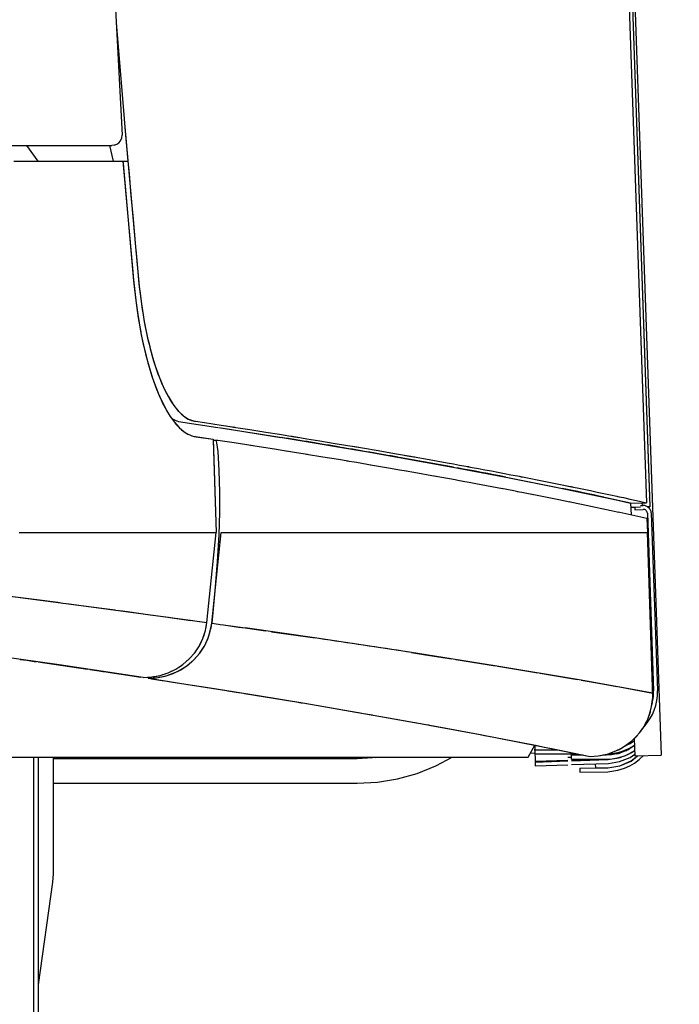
# Model space of a CAD drawing. Header units: millimetres. Extents: x 96940 to 101272, y 432237 to 434659.
# Tile 78 of 256: x 97680.096 to 97680.54, y 432611.072 to 432611.734. Entities that reach past the tile are written whole.
import ezdxf

# ---------------------------------------------------------------- set-up
doc = ezdxf.new("R2010")
doc.units = ezdxf.units.MM
doc.layers.add('citadis', color=7, linetype='Continuous')
doc.layers.add('R_BN_T_N_Halte_Bemating', color=1, linetype='Continuous')
doc.styles.get("Standard").update_dxf_attribs({"font": 'romans.shx'})
doc.dimstyles.new('RET 1-500', dxfattribs={"dimtxt": 1, "dimasz": 1, "dimexe": 0.3, "dimexo": 0, "dimgap": 0.3, "dimtad": 1, "dimdec": 3, "dimzin": 1, "dimtxsty": 'Standard', "dimcen": 0, "dimclrd": 1, "dimclre": 1, "dimclrt": 7, "dimaunit": 2, "dimadec": 4, "dimazin": 0, "dimtfac": 1, "dimtdec": 3, "dimtofl": 0, "dimtmove": 0, "dimatfit": 0, "dimfxl": 1, "dimarcsym": 0})

# ---------------------------------------------------------------- blocks, each defined once
blk = doc.blocks.new('*D49')
at = {"layer": 'Defpoints', "color": 0, "transparency": 16777216}
for p in [(97679.27689, 432611.10218), (97680.56689, 432611.05669), (97680.56689, 432609.99322)]:
    blk.add_point(p, dxfattribs=at)
at = {"layer": 'R_BN_T_N_Halte_Bemating', "color": 1, "lineweight": -2, "transparency": 16777216}
for p, q in [((97679.27689, 432611.10218), (97679.27689, 432609.99322)), ((97680.56689, 432611.05669), (97680.56689, 432609.99322)), ((97679.47689, 432609.99322), (97680.36689, 432609.99322))]:
    blk.add_line(p, q, dxfattribs=at)
at = {"layer": 'R_BN_T_N_Halte_Bemating', "color": 1, "transparency": 16777216}
for points in [[(97679.47689, 432610.02655), (97679.47689, 432609.95988), (97679.27689, 432609.99322)], [(97680.36689, 432610.02655), (97680.36689, 432609.95988), (97680.56689, 432609.99322)]]:
    blk.add_solid(points, dxfattribs=at)
at = {"layer": 'R_BN_T_N_Halte_Bemating', "color": 7, "transparency": 16777216, "insert": (97679.92189, 432610.16226), "char_height": 0.2, "attachment_point": 5}
blk.add_mtext('1,29', dxfattribs=at)

msp = doc.modelspace()

# ---------------------------------------------------------------- linework, layer by layer
at = {"layer": 'citadis', "color": 7}
for p, q in [((97680.43499, 432613.83384), (97680.51975, 432611.40652)), ((97680.48927, 432612.21631), (97680.51746, 432611.40912)), ((97680.49261, 432612.18559), (97680.5196, 432611.41277)), ((97680.16022, 432611.74516), (97680.16509, 432611.65622)), ((97680.50977, 432611.74499), (97680.52742, 432611.23956)), ((97680.16095, 432611.73191), (97680.16641, 432611.66724)), ((97680.16095, 432611.7318), (97680.1664, 432611.6672)), ((97680.1664, 432611.6672), (97680.16668, 432611.66413)), ((97680.16665, 432611.66443), (97680.16692, 432611.66123)), ((97680.16668, 432611.66412), (97680.17405, 432611.58116)), ((97680.16692, 432611.66123), (97680.16889, 432611.63875)), ((97680.16399, 432611.65227), (97680.16487, 432611.65433)), ((97680.16487, 432611.65433), (97680.16509, 432611.65622)), ((97679.27689, 432611.64917), (97680.15813, 432611.64917)), ((97680.10063, 432611.64917), (97680.1083, 432611.63876)), ((97680.10063, 432611.64917), (97680.1083, 432611.63876)), ((97680.15647, 432611.64917), (97680.15903, 432611.63875)), ((97680.15959, 432611.64938), (97680.15813, 432611.64917)), ((97680.15959, 432611.64938), (97680.16142, 432611.64999)), ((97680.16142, 432611.64999), (97680.16289, 432611.65099)), ((97680.16289, 432611.65099), (97680.16399, 432611.65227)), ((97680.09219, 432611.63876), (97680.09889, 432611.63876)), ((97680.09889, 432611.63876), (97680.14541, 432611.63875)), ((97680.10827, 432611.63876), (97680.1303, 432611.63875)), ((97680.1303, 432611.63875), (97680.13935, 432611.63875)), ((97680.14541, 432611.63875), (97680.16546, 432611.63875)), ((97680.16546, 432611.63875), (97680.16889, 432611.63875)), ((97680.16546, 432611.63875), (97680.17194, 432611.56673)), ((97680.16546, 432611.63875), (97680.16559, 432611.63723)), ((97680.1656, 432611.63715), (97680.17273, 432611.55821)), ((97680.16889, 432611.63875), (97680.16965, 432611.63011)), ((97680.16965, 432611.63011), (97680.17096, 432611.61536)), ((97680.17096, 432611.61536), (97680.17214, 432611.60215)), ((97680.17214, 432611.60215), (97680.17405, 432611.58118)), ((97680.17354, 432611.58673), (97680.17355, 432611.58673)), ((97680.17354, 432611.58673), (97680.17355, 432611.58673)), ((97680.17405, 432611.58116), (97680.17649, 432611.55472)), ((97680.17422, 432611.57928), (97680.17488, 432611.57199)), ((97680.17194, 432611.56673), (97680.17266, 432611.55886)), ((97680.17488, 432611.57199), (97680.17608, 432611.559)), ((97680.17266, 432611.55886), (97680.17343, 432611.55101)), ((97680.17273, 432611.55819), (97680.17417, 432611.54509)), ((97680.17608, 432611.559), (97680.17654, 432611.55424)), ((97680.17621, 432611.5576), (97680.17623, 432611.5576)), ((97680.17649, 432611.55472), (97680.17652, 432611.55446)), ((97680.17652, 432611.55446), (97680.17652, 432611.5544)), ((97680.17652, 432611.5544), (97680.17795, 432611.54273)), ((97680.17654, 432611.55424), (97680.17703, 432611.54987)), ((97680.17343, 432611.55101), (97680.17435, 432611.54329)), ((97680.17703, 432611.54987), (97680.17748, 432611.54623)), ((97680.17417, 432611.54509), (97680.17549, 432611.53562)), ((97680.17435, 432611.54329), (97680.17579, 432611.53331)), ((97680.17748, 432611.54623), (97680.17796, 432611.54263)), ((97680.17795, 432611.54273), (97680.17795, 432611.54271)), ((97680.17795, 432611.54271), (97680.17987, 432611.53081)), ((97680.17796, 432611.54263), (97680.17848, 432611.53908)), ((97680.17549, 432611.53562), (97680.17766, 432611.52304)), ((97680.17848, 432611.53908), (97680.17904, 432611.53557)), ((97680.17904, 432611.53557), (97680.17963, 432611.53211)), ((97680.17579, 432611.53331), (97680.17748, 432611.52368)), ((97680.17963, 432611.53211), (97680.18026, 432611.52871)), ((97680.17987, 432611.53081), (97680.17991, 432611.53058)), ((97680.17991, 432611.53058), (97680.18238, 432611.51864)), ((97680.18026, 432611.52871), (97680.18092, 432611.52536)), ((97680.17748, 432611.52368), (97680.17761, 432611.52307)), ((97680.17762, 432611.52302), (97680.17941, 432611.51447)), ((97680.17766, 432611.52304), (97680.17867, 432611.51802)), ((97680.18092, 432611.52536), (97680.18161, 432611.52208)), ((97680.18161, 432611.52208), (97680.18233, 432611.51886)), ((97680.17867, 432611.51802), (97680.18073, 432611.50912)), ((97680.17941, 432611.51447), (97680.17949, 432611.51416)), ((97680.1795, 432611.51412), (97680.18227, 432611.50313)), ((97680.18233, 432611.51886), (97680.18308, 432611.51571)), ((97680.18238, 432611.51864), (97680.18241, 432611.51853)), ((97680.18241, 432611.51853), (97680.18477, 432611.50925)), ((97680.18308, 432611.51571), (97680.18386, 432611.51263)), ((97680.18073, 432611.50912), (97680.18312, 432611.50031)), ((97680.18386, 432611.51263), (97680.18466, 432611.50963)), ((97680.18466, 432611.50963), (97680.18549, 432611.5067)), ((97680.18477, 432611.50925), (97680.18481, 432611.5091)), ((97680.18481, 432611.5091), (97680.18719, 432611.50122)), ((97680.18227, 432611.50313), (97680.18287, 432611.50118)), ((97680.18291, 432611.50102), (97680.18545, 432611.49274)), ((97680.18549, 432611.5067), (97680.18635, 432611.50385)), ((97680.18635, 432611.50385), (97680.18724, 432611.50108)), ((97680.18719, 432611.50122), (97680.18985, 432611.49375)), ((97680.18724, 432611.50108), (97680.18814, 432611.4984)), ((97680.18312, 432611.50031), (97680.18502, 432611.49416)), ((97680.18502, 432611.49415), (97680.18714, 432611.48798)), ((97680.18814, 432611.4984), (97680.18907, 432611.49581)), ((97680.18907, 432611.49581), (97680.18985, 432611.49376)), ((97680.18545, 432611.49274), (97680.18609, 432611.49103)), ((97680.18613, 432611.49093), (97680.18892, 432611.48341)), ((97680.18714, 432611.48798), (97680.18815, 432611.48548)), ((97680.18985, 432611.49375), (97680.18989, 432611.49366)), ((97680.18988, 432611.49367), (97680.19002, 432611.4933)), ((97680.18989, 432611.49366), (97680.19314, 432611.48602)), ((97680.19002, 432611.4933), (97680.19099, 432611.49088)), ((97680.19099, 432611.49088), (97680.19198, 432611.48856)), ((97680.19198, 432611.48856), (97680.19299, 432611.48634)), ((97680.18815, 432611.48548), (97680.19035, 432611.48005)), ((97680.18892, 432611.48341), (97680.18956, 432611.48201)), ((97680.18959, 432611.48194), (97680.19263, 432611.47523)), ((97680.19299, 432611.48634), (97680.19311, 432611.48609)), ((97680.19314, 432611.48603), (97680.19401, 432611.48422)), ((97680.19314, 432611.48602), (97680.19586, 432611.48071)), ((97680.19401, 432611.48422), (97680.19504, 432611.4822)), ((97680.19504, 432611.4822), (97680.19609, 432611.48027)), ((97680.19586, 432611.48071), (97680.19931, 432611.47512)), ((97680.19035, 432611.48005), (97680.19181, 432611.47703)), ((97680.19182, 432611.47703), (97680.19488, 432611.47114)), ((97680.19263, 432611.47523), (97680.193, 432611.47457)), ((97680.19302, 432611.47454), (97680.19635, 432611.46859)), ((97680.19609, 432611.48027), (97680.19715, 432611.47845)), ((97680.19715, 432611.47845), (97680.19823, 432611.47673)), ((97680.19823, 432611.47673), (97680.19931, 432611.47511)), ((97680.19931, 432611.47512), (97680.20278, 432611.47073)), ((97680.19931, 432611.47511), (97680.20041, 432611.4736)), ((97680.19488, 432611.47114), (97680.19735, 432611.46706)), ((97680.19644, 432611.46843), (97680.19653, 432611.46827)), ((97680.19653, 432611.46827), (97680.19673, 432611.46799)), ((97680.19692, 432611.46773), (97680.20058, 432611.46259)), ((97680.20041, 432611.4736), (97680.20152, 432611.4722)), ((97680.20152, 432611.4722), (97680.20263, 432611.47089)), ((97680.20263, 432611.47089), (97680.20278, 432611.47073)), ((97680.20278, 432611.47073), (97680.20282, 432611.47068)), ((97680.20282, 432611.47069), (97680.20375, 432611.4697)), ((97680.20282, 432611.47068), (97680.2029, 432611.47061)), ((97680.2029, 432611.47061), (97680.20616, 432611.46752)), ((97680.20375, 432611.4697), (97680.20488, 432611.46862)), ((97680.20488, 432611.46862), (97680.20601, 432611.46764)), ((97680.20601, 432611.46764), (97680.20613, 432611.46755)), ((97680.20616, 432611.46753), (97680.20714, 432611.46678)), ((97680.20616, 432611.46752), (97680.20953, 432611.46533)), ((97680.19735, 432611.46706), (97680.20015, 432611.46326)), ((97680.19838, 432611.46567), (97680.20059, 432611.46454)), ((97680.20015, 432611.46326), (97680.20342, 432611.45956)), ((97680.20058, 432611.46259), (97680.20112, 432611.46202)), ((97680.20059, 432611.46454), (97680.20292, 432611.4638)), ((97680.20116, 432611.46198), (97680.20415, 432611.45885)), ((97680.20292, 432611.4638), (97680.22933, 432611.45972)), ((97680.20714, 432611.46678), (97680.20828, 432611.46603)), ((97680.20828, 432611.46603), (97680.20942, 432611.46538)), ((97680.20942, 432611.46538), (97680.20951, 432611.46534)), ((97680.20953, 432611.46533), (97680.20957, 432611.46531)), ((97680.20953, 432611.46533), (97680.21056, 432611.46485)), ((97680.20957, 432611.46531), (97680.21362, 432611.46399)), ((97680.21056, 432611.46485), (97680.2117, 432611.46443)), ((97680.2117, 432611.46443), (97680.21284, 432611.46413)), ((97680.21284, 432611.46413), (97680.21354, 432611.46401)), ((97680.21362, 432611.46399), (97680.2143, 432611.46388)), ((97680.21364, 432611.46399), (97680.21439, 432611.46387)), ((97680.21439, 432611.46387), (97680.22033, 432611.46297)), ((97680.22033, 432611.46297), (97680.23152, 432611.46126)), ((97680.23152, 432611.46126), (97680.2392, 432611.46008)), ((97680.20342, 432611.45956), (97680.20674, 432611.45678)), ((97680.20425, 432611.45875), (97680.20472, 432611.45825)), ((97680.20472, 432611.45825), (97680.20483, 432611.45817)), ((97680.20486, 432611.45815), (97680.20869, 432611.45544)), ((97680.20674, 432611.45678), (97680.2085, 432611.45565)), ((97680.2085, 432611.45565), (97680.21176, 432611.45415)), ((97680.20872, 432611.45542), (97680.20893, 432611.45527)), ((97680.20893, 432611.45527), (97680.20982, 432611.45494)), ((97680.20994, 432611.4549), (97680.21314, 432611.45371)), ((97680.22981, 432611.45964), (97680.27265, 432611.45285)), ((97680.2315, 432611.45938), (97680.27172, 432611.45301)), ((97680.2349, 432611.46073), (97680.2399, 432611.45997)), ((97680.23941, 432611.46004), (97680.24009, 432611.45994)), ((97680.2399, 432611.45997), (97680.24097, 432611.4598)), ((97680.24018, 432611.45992), (97680.24149, 432611.45972)), ((97680.24147, 432611.45972), (97680.2429, 432611.45949)), ((97680.24149, 432611.45972), (97680.25095, 432611.45825)), ((97680.25095, 432611.45825), (97680.26154, 432611.45658)), ((97680.26154, 432611.45658), (97680.27088, 432611.4551)), ((97680.27088, 432611.4551), (97680.28083, 432611.4535)), ((97680.21176, 432611.45415), (97680.21267, 432611.45389)), ((97680.21268, 432611.45388), (97680.22612, 432611.45172)), ((97680.21314, 432611.45371), (97680.21801, 432611.45296)), ((97680.21801, 432611.45296), (97680.22286, 432611.45222)), ((97680.22286, 432611.45222), (97680.22612, 432611.45172)), ((97680.22612, 432611.45172), (97680.22623, 432611.45148)), ((97680.22612, 432611.45172), (97680.22831, 432611.38902)), ((97680.22614, 432611.45117), (97680.22936, 432611.45123)), ((97680.22614, 432611.45117), (97680.22831, 432611.38902)), ((97680.22623, 432611.45148), (97680.22704, 432611.45122)), ((97680.22704, 432611.45122), (97680.22775, 432611.4512)), ((97680.22775, 432611.4512), (97680.22795, 432611.45108)), ((97680.22795, 432611.45108), (97680.22852, 432611.44927)), ((97680.22852, 432611.44927), (97680.22923, 432611.44345)), ((97680.22936, 432611.45123), (97680.22937, 432611.45123)), ((97680.22936, 432611.45123), (97680.24026, 432611.44955)), ((97680.24026, 432611.44955), (97680.25306, 432611.44753)), ((97680.25138, 432611.44779), (97680.26751, 432611.44528)), ((97680.27265, 432611.45285), (97680.33145, 432611.44301)), ((97680.27844, 432611.45388), (97680.27928, 432611.45375)), ((97680.27928, 432611.45375), (97680.28183, 432611.45334)), ((97680.28088, 432611.45349), (97680.28103, 432611.45347)), ((97680.28103, 432611.45347), (97680.28119, 432611.45344)), ((97680.28129, 432611.45343), (97680.28195, 432611.45332)), ((97680.28183, 432611.45334), (97680.28365, 432611.45304)), ((97680.28199, 432611.45331), (97680.28919, 432611.45215)), ((97680.28919, 432611.45215), (97680.29783, 432611.45074)), ((97680.29783, 432611.45074), (97680.30694, 432611.44923)), ((97680.30694, 432611.44923), (97680.31654, 432611.44763)), ((97680.31654, 432611.44763), (97680.32147, 432611.4468)), ((97680.22923, 432611.44345), (97680.23002, 432611.43069)), ((97680.26751, 432611.44528), (97680.27629, 432611.44386)), ((97680.27554, 432611.44397), (97680.28219, 432611.44292)), ((97680.28219, 432611.44292), (97680.2897, 432611.44168)), ((97680.28885, 432611.44183), (97680.2999, 432611.44004)), ((97680.31151, 432611.44644), (97680.31151, 432611.44645)), ((97680.31268, 432611.44625), (97680.31268, 432611.44625)), ((97680.3197, 432611.44709), (97680.32214, 432611.44669)), ((97680.32152, 432611.44679), (97680.32279, 432611.44658)), ((97680.32214, 432611.44669), (97680.3238, 432611.44641)), ((97680.32284, 432611.44657), (97680.32661, 432611.44594)), ((97680.32661, 432611.44594), (97680.33714, 432611.44414)), ((97680.33145, 432611.44301), (97680.38733, 432611.43306)), ((97680.33714, 432611.44414), (97680.34813, 432611.44224)), ((97680.34813, 432611.44224), (97680.35891, 432611.44036)), ((97680.35344, 432611.44131), (97680.35551, 432611.44095)), ((97680.35551, 432611.44095), (97680.36082, 432611.44002)), ((97680.2999, 432611.44004), (97680.31039, 432611.4383)), ((97680.31039, 432611.4383), (97680.31696, 432611.43719)), ((97680.31613, 432611.43732), (97680.3225, 432611.43627)), ((97680.3225, 432611.43627), (97680.33324, 432611.43442)), ((97680.33203, 432611.43463), (97680.34543, 432611.43236)), ((97680.3505, 432611.43972), (97680.3505, 432611.43972)), ((97680.38768, 432611.433), (97680.35121, 432611.43959)), ((97680.35895, 432611.44035), (97680.35955, 432611.44024)), ((97680.35955, 432611.44024), (97680.3599, 432611.44018)), ((97680.35997, 432611.44017), (97680.36123, 432611.43995)), ((97680.36082, 432611.44002), (97680.3617, 432611.43986)), ((97680.36128, 432611.43994), (97680.37138, 432611.43814)), ((97680.37138, 432611.43814), (97680.38357, 432611.43595)), ((97680.38357, 432611.43595), (97680.38771, 432611.43519)), ((97680.38771, 432611.43519), (97680.39189, 432611.43443)), ((97680.39189, 432611.43443), (97680.3961, 432611.43365)), ((97680.23002, 432611.43069), (97680.23055, 432611.41612)), ((97680.34543, 432611.43236), (97680.35147, 432611.43131)), ((97680.35147, 432611.43131), (97680.35628, 432611.43045)), ((97680.35604, 432611.43049), (97680.36118, 432611.4296)), ((97680.36118, 432611.4296), (97680.37559, 432611.427)), ((97680.38733, 432611.43306), (97680.42541, 432611.42583)), ((97680.3961, 432611.43365), (97680.39775, 432611.43335)), ((97680.39705, 432611.43348), (97680.39787, 432611.43333)), ((97680.39776, 432611.43335), (97680.39798, 432611.43331)), ((97680.39787, 432611.43333), (97680.39843, 432611.43322)), ((97680.39799, 432611.4333), (97680.40034, 432611.43287)), ((97680.40034, 432611.43287), (97680.40462, 432611.43207)), ((97680.40462, 432611.43207), (97680.40892, 432611.43127)), ((97680.40892, 432611.43127), (97680.41325, 432611.43045)), ((97680.41325, 432611.43045), (97680.4176, 432611.42963)), ((97680.4176, 432611.42963), (97680.42197, 432611.42879)), ((97680.42197, 432611.42879), (97680.42637, 432611.42795)), ((97680.42637, 432611.42795), (97680.43078, 432611.4271)), ((97680.37472, 432611.42716), (97680.3888, 432611.42464)), ((97680.3888, 432611.42464), (97680.39075, 432611.42429)), ((97680.39075, 432611.42429), (97680.39435, 432611.42361)), ((97680.39395, 432611.42368), (97680.39823, 432611.42291)), ((97680.39823, 432611.42291), (97680.40277, 432611.42207)), ((97680.40277, 432611.42207), (97680.42064, 432611.41867)), ((97680.42509, 432611.42589), (97680.45686, 432611.41954)), ((97680.42541, 432611.42583), (97680.45886, 432611.41913)), ((97680.43078, 432611.4271), (97680.43314, 432611.42664)), ((97680.43192, 432611.42687), (97680.43328, 432611.42662)), ((97680.43321, 432611.42663), (97680.43335, 432611.4266)), ((97680.43328, 432611.42662), (97680.43422, 432611.42643)), ((97680.43342, 432611.42659), (97680.43521, 432611.42624)), ((97680.43521, 432611.42624), (97680.43966, 432611.42537)), ((97680.43966, 432611.42537), (97680.44411, 432611.42449)), ((97680.44411, 432611.42449), (97680.44858, 432611.42361)), ((97680.44858, 432611.42361), (97680.45305, 432611.42272)), ((97680.45305, 432611.42272), (97680.45752, 432611.42182)), ((97680.45752, 432611.42182), (97680.462, 432611.42091)), ((97680.23055, 432611.41612), (97680.23052, 432611.40271)), ((97680.41995, 432611.4188), (97680.42824, 432611.41724)), ((97680.42824, 432611.41724), (97680.43104, 432611.41669)), ((97680.43067, 432611.41676), (97680.43364, 432611.4162)), ((97680.43364, 432611.4162), (97680.44162, 432611.41461)), ((97680.44063, 432611.4148), (97680.45623, 432611.41173)), ((97680.45886, 432611.41913), (97680.49816, 432611.41077)), ((97680.462, 432611.42091), (97680.46478, 432611.42035)), ((97680.46437, 432611.42043), (97680.46494, 432611.42032)), ((97680.46478, 432611.42035), (97680.46494, 432611.42032)), ((97680.46494, 432611.42032), (97680.46705, 432611.41988)), ((97680.46623, 432611.42005), (97680.46648, 432611.42)), ((97680.46648, 432611.42), (97680.46664, 432611.41997)), ((97680.46682, 432611.41993), (97680.46709, 432611.41988)), ((97680.46705, 432611.41988), (97680.468, 432611.41969)), ((97680.46713, 432611.41987), (97680.47095, 432611.41908)), ((97680.47095, 432611.41908), (97680.47542, 432611.41816)), ((97680.47542, 432611.41816), (97680.47988, 432611.41723)), ((97680.47988, 432611.41723), (97680.48434, 432611.4163)), ((97680.48434, 432611.4163), (97680.48878, 432611.41536)), ((97680.48878, 432611.41536), (97680.4932, 432611.41442)), ((97680.45623, 432611.41173), (97680.46391, 432611.41018)), ((97680.46391, 432611.41018), (97680.46572, 432611.4098)), ((97680.46555, 432611.40984), (97680.46742, 432611.40947)), ((97680.46742, 432611.40947), (97680.47817, 432611.40721)), ((97680.48859, 432611.41287), (97680.48859, 432611.41287)), ((97680.50683, 432611.40887), (97680.48927, 432611.41273)), ((97680.4932, 432611.41442), (97680.49761, 432611.41347)), ((97680.49761, 432611.41347), (97680.49904, 432611.41316)), ((97680.49807, 432611.41337), (97680.49918, 432611.41313)), ((97680.49816, 432611.41077), (97680.50683, 432611.40887)), ((97680.49908, 432611.41316), (97680.49936, 432611.41309)), ((97680.49918, 432611.41313), (97680.50045, 432611.41285)), ((97680.49943, 432611.41308), (97680.502, 432611.41252)), ((97680.50162, 432611.41009), (97680.50706, 432611.40887)), ((97680.502, 432611.41252), (97680.50636, 432611.41157)), ((97680.50403, 432611.40949), (97680.50403, 432611.40948)), ((97680.50636, 432611.41157), (97680.5107, 432611.41062)), ((97680.50683, 432611.40887), (97680.50706, 432611.40887)), ((97680.50683, 432611.40887), (97680.5071, 432611.40106)), ((97680.50706, 432611.40887), (97680.51746, 432611.40912)), ((97680.50706, 432611.40887), (97680.51746, 432611.40912)), ((97680.5107, 432611.41062), (97680.51746, 432611.40912)), ((97680.51446, 432611.40905), (97680.51452, 432611.4072)), ((97680.51742, 432611.40913), (97680.51746, 432611.40912)), ((97680.51954, 432611.41254), (97680.5196, 432611.41277)), ((97680.23052, 432611.40271), (97680.22998, 432611.3872)), ((97680.47691, 432611.40747), (97680.49378, 432611.40396)), ((97680.49378, 432611.40396), (97680.49778, 432611.4031)), ((97680.49778, 432611.4031), (97680.49888, 432611.40286)), ((97680.49853, 432611.40293), (97680.49954, 432611.40272)), ((97680.49954, 432611.40272), (97680.51783, 432611.3987)), ((97680.50693, 432611.40607), (97680.51351, 432611.4063)), ((97680.50693, 432611.40602), (97680.50728, 432611.40603)), ((97680.50728, 432611.40603), (97680.50832, 432611.40606)), ((97680.50831, 432611.40612), (97680.50832, 432611.40606)), ((97680.50832, 432611.40606), (97680.50961, 432611.40611)), ((97680.50961, 432611.40617), (97680.50967, 432611.40441)), ((97680.50967, 432611.40441), (97680.51538, 432611.40463)), ((97680.51349, 432611.40716), (97680.51529, 432611.40723)), ((97680.51351, 432611.4063), (97680.51352, 432611.4063)), ((97680.51805, 432611.40646), (97680.51871, 432611.40648)), ((97680.51808, 432611.40212), (97680.52225, 432611.28267)), ((97680.51811, 432611.40641), (97680.51976, 432611.40646)), ((97680.51871, 432611.40648), (97680.51975, 432611.40652)), ((97680.51975, 432611.40652), (97680.51976, 432611.40646)), ((97680.52068, 432611.40221), (97680.52485, 432611.28276)), ((97680.5178, 432611.39871), (97680.51783, 432611.3987)), ((97680.51783, 432611.3987), (97680.51816, 432611.38902)), ((97680.09581, 432611.38902), (97680.10853, 432611.38902)), ((97680.10853, 432611.38902), (97680.11199, 432611.38902)), ((97680.11199, 432611.38902), (97680.12799, 432611.38902)), ((97680.12799, 432611.38902), (97680.1438, 432611.38902)), ((97680.1438, 432611.38902), (97680.15943, 432611.38902)), ((97680.1438, 432611.38902), (97680.15943, 432611.38902)), ((97680.15943, 432611.38902), (97680.17487, 432611.38902)), ((97680.17487, 432611.38902), (97680.19012, 432611.38902)), ((97680.19012, 432611.38902), (97680.19461, 432611.38902)), ((97680.19012, 432611.38902), (97680.20519, 432611.38902)), ((97680.19906, 432611.38902), (97680.20519, 432611.38902)), ((97680.20519, 432611.38902), (97680.22007, 432611.38902)), ((97680.22007, 432611.38902), (97680.22831, 432611.38902)), ((97680.22007, 432611.38902), (97680.22831, 432611.38902)), ((97680.22197, 432611.32858), (97680.22831, 432611.38902)), ((97680.22197, 432611.32858), (97680.22831, 432611.38902)), ((97680.22521, 432611.32813), (97680.23153, 432611.38902)), ((97680.23153, 432611.38902), (97680.24238, 432611.38902)), ((97680.23153, 432611.38902), (97680.23476, 432611.38902)), ((97680.23476, 432611.38902), (97680.24926, 432611.38902)), ((97680.24238, 432611.38902), (97680.24926, 432611.38902)), ((97680.24926, 432611.38902), (97680.25381, 432611.38902)), ((97680.25381, 432611.38902), (97680.26358, 432611.38902)), ((97680.26358, 432611.38902), (97680.27771, 432611.38902)), ((97680.27771, 432611.38902), (97680.28407, 432611.38902)), ((97680.27771, 432611.38902), (97680.29164, 432611.38902)), ((97680.28407, 432611.38902), (97680.29164, 432611.38902)), ((97680.29164, 432611.38902), (97680.30539, 432611.38902)), ((97680.30539, 432611.38902), (97680.31895, 432611.38902)), ((97680.31895, 432611.38902), (97680.32415, 432611.38902)), ((97680.31895, 432611.38902), (97680.33233, 432611.38902)), ((97680.32415, 432611.38902), (97680.33233, 432611.38902)), ((97680.33233, 432611.38902), (97680.34551, 432611.38902)), ((97680.34551, 432611.38902), (97680.3585, 432611.38902)), ((97680.3585, 432611.38902), (97680.3626, 432611.38902)), ((97680.3585, 432611.38902), (97680.3713, 432611.38902)), ((97680.3626, 432611.38902), (97680.3713, 432611.38902)), ((97680.3713, 432611.38902), (97680.38391, 432611.38902)), ((97680.38391, 432611.38902), (97680.39634, 432611.38902)), ((97680.39634, 432611.38902), (97680.39942, 432611.38902)), ((97680.39634, 432611.38902), (97680.40857, 432611.38902)), ((97680.39942, 432611.38902), (97680.40857, 432611.38902)), ((97680.40857, 432611.38902), (97680.42061, 432611.38902)), ((97680.42061, 432611.38902), (97680.43097, 432611.38902)), ((97680.42061, 432611.38902), (97680.43246, 432611.38902)), ((97680.43097, 432611.38902), (97680.43459, 432611.38902)), ((97680.43246, 432611.38902), (97680.44412, 432611.38902)), ((97680.43459, 432611.38902), (97680.44412, 432611.38902)), ((97680.44412, 432611.38902), (97680.45558, 432611.38902)), ((97680.45558, 432611.38902), (97680.46686, 432611.38902)), ((97680.46686, 432611.38902), (97680.46813, 432611.38902)), ((97680.46686, 432611.38902), (97680.47794, 432611.38902)), ((97680.46813, 432611.38902), (97680.47794, 432611.38902)), ((97680.47794, 432611.38902), (97680.48884, 432611.38902)), ((97680.48884, 432611.38902), (97680.49954, 432611.38902)), ((97680.49954, 432611.38902), (97680.50002, 432611.38902)), ((97680.49954, 432611.38902), (97680.51005, 432611.38902)), ((97680.50002, 432611.38902), (97680.51005, 432611.38902)), ((97680.51005, 432611.38902), (97680.51816, 432611.38902)), ((97680.51816, 432611.38902), (97680.52178, 432611.28122)), ((97680.5186, 432611.37595), (97680.51817, 432611.38902)), ((97680.22998, 432611.3872), (97680.22891, 432611.3696)), ((97680.52166, 432611.27821), (97680.5186, 432611.37595)), ((97680.22891, 432611.3696), (97680.22732, 432611.34991)), ((97680.22732, 432611.34991), (97680.22521, 432611.32813)), ((97680.08458, 432611.34697), (97680.14416, 432611.33918)), ((97680.08981, 432611.34638), (97680.10588, 432611.34427)), ((97680.10588, 432611.34427), (97680.12178, 432611.34217)), ((97680.12178, 432611.34217), (97680.12524, 432611.34171)), ((97680.12779, 432611.34137), (97680.13753, 432611.34008)), ((97680.13753, 432611.34008), (97680.15311, 432611.33799)), ((97680.14416, 432611.33918), (97680.21079, 432611.33013)), ((97680.15311, 432611.33799), (97680.16037, 432611.33702)), ((97680.16335, 432611.33661), (97680.16854, 432611.33591)), ((97680.16854, 432611.33591), (97680.1838, 432611.33384)), ((97680.1838, 432611.33384), (97680.19625, 432611.33214)), ((97680.19715, 432611.33201), (97680.21117, 432611.33007)), ((97680.21079, 432611.33013), (97680.22197, 432611.32858)), ((97680.21106, 432611.33009), (97680.21106, 432611.33009)), ((97680.21117, 432611.33008), (97680.21385, 432611.32971)), ((97680.21385, 432611.32971), (97680.22197, 432611.32858)), ((97680.22102, 432611.32315), (97680.22197, 432611.32858)), ((97680.22151, 432611.32543), (97680.22197, 432611.32858)), ((97680.21932, 432611.3179), (97680.22102, 432611.32315)), ((97680.22124, 432611.32441), (97680.22151, 432611.32543)), ((97680.22257, 432611.31744), (97680.22426, 432611.3227)), ((97680.22355, 432611.32048), (97680.22448, 432611.32395)), ((97680.22426, 432611.3227), (97680.22521, 432611.32813)), ((97680.22449, 432611.32397), (97680.22476, 432611.32498)), ((97680.22476, 432611.32498), (97680.22521, 432611.32813)), ((97680.22521, 432611.32813), (97680.22986, 432611.32748)), ((97680.22521, 432611.32813), (97680.22986, 432611.32748)), ((97680.22986, 432611.32748), (97680.2308, 432611.32734)), ((97680.2308, 432611.32734), (97680.23319, 432611.32701)), ((97680.23319, 432611.32701), (97680.24767, 432611.32497)), ((97680.23319, 432611.32701), (97680.24326, 432611.32559)), ((97680.24326, 432611.32559), (97680.24767, 432611.32497)), ((97680.29589, 432611.31802), (97680.24767, 432611.32497)), ((97680.24767, 432611.32497), (97680.2613, 432611.32303)), ((97680.26544, 432611.32243), (97680.29467, 432611.3182)), ((97680.21691, 432611.31292), (97680.21932, 432611.3179)), ((97680.21957, 432611.31868), (97680.21987, 432611.31935)), ((97680.21987, 432611.31935), (97680.2203, 432611.32093)), ((97680.22016, 432611.31246), (97680.22257, 432611.31744)), ((97680.22122, 432611.31465), (97680.22282, 432611.31822)), ((97680.2219, 432611.31617), (97680.22195, 432611.31616)), ((97680.22283, 432611.31824), (97680.22312, 432611.31889)), ((97680.22312, 432611.31889), (97680.22353, 432611.32043)), ((97680.35818, 432611.30865), (97680.29589, 432611.31802)), ((97680.29724, 432611.31782), (97680.29724, 432611.31782)), ((97680.12265, 432611.30006), (97680.05521, 432611.30966)), ((97680.21383, 432611.3083), (97680.21691, 432611.31292)), ((97680.21706, 432611.30779), (97680.22016, 432611.31246)), ((97680.21708, 432611.31329), (97680.21729, 432611.3136)), ((97680.21723, 432611.30805), (97680.22034, 432611.31282)), ((97680.21729, 432611.3136), (97680.21796, 432611.31511)), ((97680.22035, 432611.31284), (97680.22055, 432611.31314)), ((97680.22055, 432611.31314), (97680.22119, 432611.31458)), ((97680.35746, 432611.30877), (97680.35746, 432611.30877)), ((97680.41686, 432611.29935), (97680.35818, 432611.30865)), ((97680.09645, 432611.30385), (97680.10104, 432611.3032)), ((97680.10104, 432611.3032), (97680.10729, 432611.30229)), ((97680.10865, 432611.30209), (97680.14168, 432611.29726)), ((97680.20587, 432611.30045), (97680.21013, 432611.30412)), ((97680.20855, 432611.29958), (97680.21196, 432611.30241)), ((97680.20893, 432611.30309), (97680.20989, 432611.30389)), ((97680.20913, 432611.29996), (97680.21338, 432611.30364)), ((97680.20989, 432611.30389), (97680.21001, 432611.30402)), ((97680.21013, 432611.30412), (97680.21383, 432611.3083)), ((97680.21201, 432611.30245), (97680.21306, 432611.30332)), ((97680.21306, 432611.30332), (97680.2132, 432611.30348)), ((97680.21321, 432611.30349), (97680.21707, 432611.30781)), ((97680.21338, 432611.30364), (97680.21706, 432611.30779)), ((97680.2135, 432611.30793), (97680.21382, 432611.30829)), ((97680.21707, 432611.30781), (97680.21708, 432611.30782)), ((97680.21708, 432611.30782), (97680.21722, 432611.30804)), ((97680.35945, 432611.30846), (97680.36763, 432611.3072)), ((97680.36763, 432611.3072), (97680.38064, 432611.30516)), ((97680.38064, 432611.30516), (97680.38664, 432611.30421)), ((97680.38925, 432611.3038), (97680.39349, 432611.30313)), ((97680.39349, 432611.30313), (97680.40618, 432611.3011)), ((97680.1792, 432611.29164), (97680.12265, 432611.30006)), ((97680.14337, 432611.29702), (97680.14952, 432611.29612)), ((97680.14952, 432611.29612), (97680.15313, 432611.29557)), ((97680.1541, 432611.29543), (97680.1776, 432611.29189)), ((97680.19602, 432611.29489), (97680.20114, 432611.29735)), ((97680.19795, 432611.29581), (97680.19934, 432611.29639)), ((97680.19927, 432611.2944), (97680.2044, 432611.29686)), ((97680.19934, 432611.29639), (97680.20013, 432611.29686)), ((97680.20113, 432611.29529), (97680.20249, 432611.29585)), ((97680.20114, 432611.29735), (97680.20587, 432611.30045)), ((97680.20249, 432611.29585), (97680.20331, 432611.29634)), ((97680.20332, 432611.29634), (97680.20666, 432611.29835)), ((97680.20351, 432611.2989), (97680.20493, 432611.29976)), ((97680.2044, 432611.29686), (97680.20913, 432611.29996)), ((97680.20493, 432611.29976), (97680.20535, 432611.3001)), ((97680.20669, 432611.29836), (97680.20809, 432611.2992)), ((97680.20809, 432611.2992), (97680.20854, 432611.29958)), ((97680.40618, 432611.3011), (97680.41598, 432611.29951)), ((97680.47215, 432611.29006), (97680.41686, 432611.29935)), ((97680.41748, 432611.29926), (97680.44453, 432611.29479)), ((97680.1792, 432611.29164), (97680.18495, 432611.29201)), ((97680.17921, 432611.29164), (97680.17923, 432611.29165)), ((97680.18244, 432611.29185), (97680.18245, 432611.29115)), ((97680.18245, 432611.29185), (97680.18245, 432611.29115)), ((97680.18245, 432611.29115), (97680.1892, 432611.29171)), ((97680.18245, 432611.29115), (97680.1882, 432611.29151)), ((97680.18245, 432611.29115), (97680.19127, 432611.28979)), ((97680.18475, 432611.2908), (97680.19319, 432611.2895)), ((97680.18495, 432611.29201), (97680.19059, 432611.29309)), ((97680.18603, 432611.29222), (97680.18679, 432611.29228)), ((97680.18679, 432611.29228), (97680.1883, 432611.29265)), ((97680.1882, 432611.29151), (97680.19384, 432611.2926)), ((97680.18921, 432611.29171), (97680.18992, 432611.29177)), ((97680.18992, 432611.29177), (97680.19146, 432611.29214)), ((97680.19059, 432611.29309), (97680.19602, 432611.29489)), ((97680.19127, 432611.28979), (97680.20493, 432611.28768)), ((97680.19147, 432611.29214), (97680.19526, 432611.29307)), ((97680.19207, 432611.29358), (97680.19325, 432611.29387)), ((97680.19325, 432611.29387), (97680.19443, 432611.29436)), ((97680.19384, 432611.2926), (97680.19927, 432611.2944)), ((97680.19526, 432611.29307), (97680.19639, 432611.29334)), ((97680.19544, 432611.28915), (97680.19639, 432611.28901)), ((97680.19639, 432611.29334), (97680.1976, 432611.29384)), ((97680.19639, 432611.28901), (97680.19677, 432611.28895)), ((97680.19761, 432611.29385), (97680.20112, 432611.29529)), ((97680.19766, 432611.28881), (97680.23523, 432611.28288)), ((97680.44594, 432611.29455), (97680.45532, 432611.29297)), ((97680.45532, 432611.29297), (97680.4672, 432611.29094)), ((97680.4672, 432611.29094), (97680.47114, 432611.29025)), ((97680.46827, 432611.29074), (97680.46827, 432611.29075)), ((97680.46827, 432611.29074), (97680.46827, 432611.29075)), ((97680.46914, 432611.2906), (97680.46914, 432611.2906)), ((97680.52178, 432611.28122), (97680.47215, 432611.29006)), ((97680.47348, 432611.28985), (97680.47891, 432611.28891)), ((97680.47647, 432611.28933), (97680.47647, 432611.28932)), ((97680.47647, 432611.28933), (97680.47647, 432611.28932)), ((97680.47891, 432611.28891), (97680.49046, 432611.28688)), ((97680.20493, 432611.28768), (97680.22427, 432611.28464)), ((97680.22427, 432611.28464), (97680.25643, 432611.27948)), ((97680.23599, 432611.28276), (97680.24165, 432611.28187)), ((97680.49046, 432611.28688), (97680.49753, 432611.28561)), ((97680.4994, 432611.28528), (97680.52178, 432611.28122)), ((97680.50154, 432611.28489), (97680.50155, 432611.2849)), ((97680.50586, 432611.28411), (97680.50588, 432611.28412)), ((97680.50589, 432611.2841), (97680.5059, 432611.28411)), ((97680.24165, 432611.28187), (97680.24659, 432611.28106)), ((97680.24722, 432611.28096), (97680.28068, 432611.27547)), ((97680.25643, 432611.27948), (97680.28775, 432611.27431)), ((97680.52142, 432611.27521), (97680.52166, 432611.27821)), ((97680.28213, 432611.27524), (97680.28531, 432611.27471)), ((97680.28531, 432611.27471), (97680.28606, 432611.27459)), ((97680.2864, 432611.27453), (97680.32365, 432611.26817)), ((97680.28775, 432611.27431), (97680.31824, 432611.26912)), ((97680.31824, 432611.26912), (97680.34789, 432611.26392)), ((97680.5194, 432611.26644), (97680.52029, 432611.26931)), ((97680.5202, 432611.26857), (97680.52028, 432611.26893)), ((97680.52029, 432611.26931), (97680.52097, 432611.27224)), ((97680.52097, 432611.27224), (97680.52142, 432611.27521)), ((97680.52107, 432611.2728), (97680.52149, 432611.2748)), ((97680.52149, 432611.2748), (97680.5215, 432611.275)), ((97680.32399, 432611.26811), (97680.32737, 432611.26754)), ((97680.32737, 432611.26754), (97680.33321, 432611.2665)), ((97680.33376, 432611.2664), (97680.36148, 432611.26146)), ((97680.34789, 432611.26392), (97680.3767, 432611.25871)), ((97680.51688, 432611.26071), (97680.51796, 432611.26262)), ((97680.51699, 432611.26093), (97680.5183, 432611.26364)), ((97680.51796, 432611.26262), (97680.51815, 432611.26311)), ((97680.5183, 432611.26364), (97680.5194, 432611.26644)), ((97680.51942, 432611.26648), (97680.5202, 432611.26857)), ((97680.36192, 432611.26139), (97680.36783, 432611.26034)), ((97680.36783, 432611.26034), (97680.37108, 432611.25973)), ((97680.3713, 432611.25969), (97680.4058, 432611.25328)), ((97680.3767, 432611.25871), (97680.40467, 432611.2535)), ((97680.51275, 432611.25441), (97680.51498, 432611.25738)), ((97680.5135, 432611.25543), (97680.51515, 432611.25768)), ((97680.51498, 432611.25738), (97680.51699, 432611.26093)), ((97680.40467, 432611.2535), (97680.43181, 432611.24827)), ((97680.40592, 432611.25326), (97680.40668, 432611.25312)), ((97680.40668, 432611.25312), (97680.40978, 432611.25251)), ((97680.41023, 432611.25243), (97680.43936, 432611.24677)), ((97680.50529, 432611.24724), (97680.50765, 432611.24916)), ((97680.50765, 432611.24916), (97680.51084, 432611.25224)), ((97680.50933, 432611.25069), (97680.50974, 432611.23894)), ((97680.50936, 432611.25073), (97680.51082, 432611.25207)), ((97680.51082, 432611.25207), (97680.51136, 432611.25274)), ((97680.51084, 432611.25224), (97680.51275, 432611.25441)), ((97680.43181, 432611.24827), (97680.4581, 432611.24303)), ((97680.43789, 432611.23813), (97680.44251, 432611.24614)), ((97680.43789, 432611.23813), (97680.44251, 432611.24614)), ((97680.43945, 432611.24675), (97680.44392, 432611.24588)), ((97680.44234, 432611.24263), (97680.44267, 432611.24459)), ((97680.44234, 432611.24263), (97680.44234, 432611.24263)), ((97680.44234, 432611.24263), (97680.44259, 432611.23535)), ((97680.44259, 432611.24303), (97680.44275, 432611.24609)), ((97680.44259, 432611.24043), (97680.44259, 432611.24303)), ((97680.44259, 432611.24303), (97680.45792, 432611.24303)), ((97680.44392, 432611.24588), (97680.44879, 432611.24489)), ((97680.44887, 432611.24487), (97680.47956, 432611.23862)), ((97680.4581, 432611.24303), (97680.47956, 432611.23862)), ((97680.4946, 432611.24142), (97680.49743, 432611.24259)), ((97680.49743, 432611.24259), (97680.50017, 432611.24395)), ((97680.49826, 432611.24292), (97680.49903, 432611.24323)), ((97680.49903, 432611.24323), (97680.50015, 432611.24395)), ((97680.50017, 432611.24395), (97680.50279, 432611.24551)), ((97680.50377, 432611.24248), (97680.50062, 432611.24123)), ((97680.50279, 432611.24551), (97680.50529, 432611.24724)), ((97680.50676, 432611.24407), (97680.50377, 432611.24248)), ((97680.50499, 432611.24702), (97680.50609, 432611.24772)), ((97680.50609, 432611.24772), (97680.50684, 432611.24841)), ((97680.50957, 432611.24598), (97680.50676, 432611.24407)), ((97679.8305, 432611.23813), (97680.43789, 432611.23813)), ((97679.8305, 432611.23813), (97680.43789, 432611.23813)), ((97680.10575, 432611.02727), (97680.10575, 432611.23813)), ((97680.10887, 432611.03055), (97680.10887, 432611.23813)), ((97680.11875, 432611.15974), (97680.11875, 432611.23813)), ((97680.11875, 432611.23719), (97680.32306, 432611.23719)), ((97680.32105, 432611.23813), (97680.32306, 432611.23719)), ((97680.32105, 432611.23813), (97680.32306, 432611.23719)), ((97680.32306, 432611.23719), (97680.33682, 432611.23807)), ((97680.33534, 432611.23797), (97680.33646, 432611.23813)), ((97680.33534, 432611.23797), (97680.33646, 432611.23813)), ((97680.33682, 432611.23807), (97680.33712, 432611.23813)), ((97680.37592, 432611.23229), (97680.38682, 432611.23813)), ((97680.4396, 432611.2411), (97680.4424, 432611.24087)), ((97680.44259, 432611.24043), (97680.4707, 432611.24043)), ((97680.44259, 432611.23535), (97680.46455, 432611.23612)), ((97680.4426, 432611.23525), (97680.46455, 432611.23601)), ((97680.46455, 432611.23813), (97680.46715, 432611.23813)), ((97680.46715, 432611.23678), (97680.46715, 432611.23959)), ((97680.46715, 432611.23959), (97680.47481, 432611.23959)), ((97680.46715, 432611.23621), (97680.48355, 432611.23678)), ((97680.46715, 432611.23611), (97680.48647, 432611.23678)), ((97680.46715, 432611.23678), (97680.49051, 432611.23678)), ((97680.46715, 432611.23569), (97680.4918, 432611.23655)), ((97680.47956, 432611.23862), (97680.48493, 432611.23911)), ((97680.48294, 432611.23676), (97680.48294, 432611.23666)), ((97680.48493, 432611.23911), (97680.48872, 432611.23971)), ((97680.48621, 432611.23916), (97680.48665, 432611.2392)), ((97680.48665, 432611.2392), (97680.48874, 432611.23971)), ((97680.48825, 432611.23959), (97680.49063, 432611.23959)), ((97680.48872, 432611.23971), (97680.4917, 432611.24046)), ((97680.49051, 432611.23678), (97680.49066, 432611.23678)), ((97680.49401, 432611.23977), (97680.49063, 432611.23959)), ((97680.4917, 432611.24046), (97680.4946, 432611.24142)), ((97680.4918, 432611.23655), (97680.49726, 432611.23747)), ((97680.49238, 432611.2406), (97680.49301, 432611.24075)), ((97680.49301, 432611.24075), (97680.49495, 432611.24155)), ((97680.49736, 432611.24032), (97680.49401, 432611.23977)), ((97680.50062, 432611.24123), (97680.49736, 432611.24032)), ((97680.49746, 432611.23751), (97680.49984, 432611.23791)), ((97680.49938, 432611.23509), (97680.50643, 432611.23783)), ((97680.49984, 432611.23791), (97680.50199, 432611.23889)), ((97680.50643, 432611.23783), (97680.5097, 432611.24004)), ((97680.50673, 432611.24106), (97680.50725, 432611.24129)), ((97680.50713, 432611.23558), (97680.51135, 432611.239)), ((97680.50718, 432611.2355), (97680.51152, 432611.239)), ((97680.50725, 432611.24129), (97680.50743, 432611.24144)), ((97680.50949, 432611.23415), (97680.51256, 432611.23646)), ((97680.50969, 432611.24004), (97680.50973, 432611.239)), ((97680.50973, 432611.239), (97680.50973, 432611.239)), ((97680.50974, 432611.23894), (97680.52742, 432611.23956)), ((97680.51256, 432611.23646), (97680.51541, 432611.23914)), ((97680.36327, 432611.2272), (97680.37592, 432611.23229)), ((97680.4426, 432611.23525), (97680.44261, 432611.23483)), ((97680.44261, 432611.23483), (97680.46455, 432611.2356)), ((97680.44261, 432611.23483), (97680.4427, 432611.23223)), ((97680.4427, 432611.23223), (97680.46455, 432611.233)), ((97680.46715, 432611.23309), (97680.49189, 432611.23395)), ((97680.47274, 432611.23061), (97680.4915, 432611.23094)), ((97680.47274, 432611.23061), (97680.47279, 432611.22801)), ((97680.48305, 432611.23364), (97680.48314, 432611.2309)), ((97680.48314, 432611.2309), (97680.4915, 432611.23104)), ((97680.4915, 432611.23104), (97680.49961, 432611.23227)), ((97680.4915, 432611.23094), (97680.49964, 432611.23219)), ((97680.49154, 432611.22834), (97680.49813, 432611.22943)), ((97680.49189, 432611.23395), (97680.49938, 432611.23509)), ((97680.49813, 432611.22943), (97680.50271, 432611.23069)), ((97680.49961, 432611.23227), (97680.50713, 432611.23558)), ((97680.49964, 432611.23219), (97680.50718, 432611.2355)), ((97680.50271, 432611.23069), (97680.5062, 432611.23223)), ((97680.5062, 432611.23223), (97680.50949, 432611.23415)), ((97680.33668, 432611.22129), (97680.35013, 432611.22352)), ((97680.35013, 432611.22352), (97680.36327, 432611.2272)), ((97680.47279, 432611.22801), (97680.49154, 432611.22834)), ((97680.11875, 432611.22066), (97680.32306, 432611.22066)), ((97680.32306, 432611.22066), (97680.33668, 432611.22129)), ((97680.11836, 432611.15406), (97680.11875, 432611.15974)), ((97680.10887, 432611.08515), (97680.11836, 432611.15406))]:
    msp.add_line(p, q, dxfattribs=at)
for centre, radius, start, end in [((97679.34721, 432605.72783), 5.79935, 80.428582, 80.824111), ((97679.46052, 432606.39792), 5.11974, 79.98925, 80.41872), ((97679.66593, 432607.53098), 3.9682, 79.00103, 79.48283), ((97679.86194, 432608.50989), 2.96985, 77.81327, 78.3665), ((97680.51548, 432611.40203), 0.0052, 1.99998, 92), ((97680.51548, 432611.40203), 0.0026, 1.99996, 92.19035), ((97679.06707, 432602.92475), 8.48274, 81.25023, 81.661512), ((97680.49105, 432611.28158), 0.03382, 317.15859, 1.99996), ((97680.49105, 432611.28158), 0.03122, 348.61122, 1.99996), ((97680.49066, 432611.27425), 0.03122, 294.25537, 306.98436), ((97680.49058, 432611.27067), 0.03389, 269.87921, 304.1603), ((97680.49066, 432611.27425), 0.03382, 273.04669, 303.87905), ((97680.49065, 432611.27081), 0.03122, 294.49849, 299.53282), ((97680.49066, 432611.2706), 0.03382, 270, 303.22665), ((97680.49065, 432611.27081), 0.03122, 282.38934, 287.67299)]:
    msp.add_arc(centre, radius, start, end, dxfattribs=at)

# ---------------------------------------------------------------- dimensions: what is measured, and where the dimension line sits
at = {"layer": 'R_BN_T_N_Halte_Bemating'}
dim = msp.add_linear_dim(base=(97680.56689, 432609.99322), p1=(97679.27689, 432611.10218), p2=(97680.56689, 432611.05669), dimstyle='RET 1-500', override={"dimtxt": 0.2, "dimasz": 0.2, "dimexe": 0, "dimgap": 0.05, "dimdec": 2}, dxfattribs=at)
dim.commit()
dim.dimension.update_dxf_attribs({"geometry": '*D49', "text_midpoint": (97679.92189, 432609.99322), "dimtype": 160})

doc.saveas('drawing.dxf')
